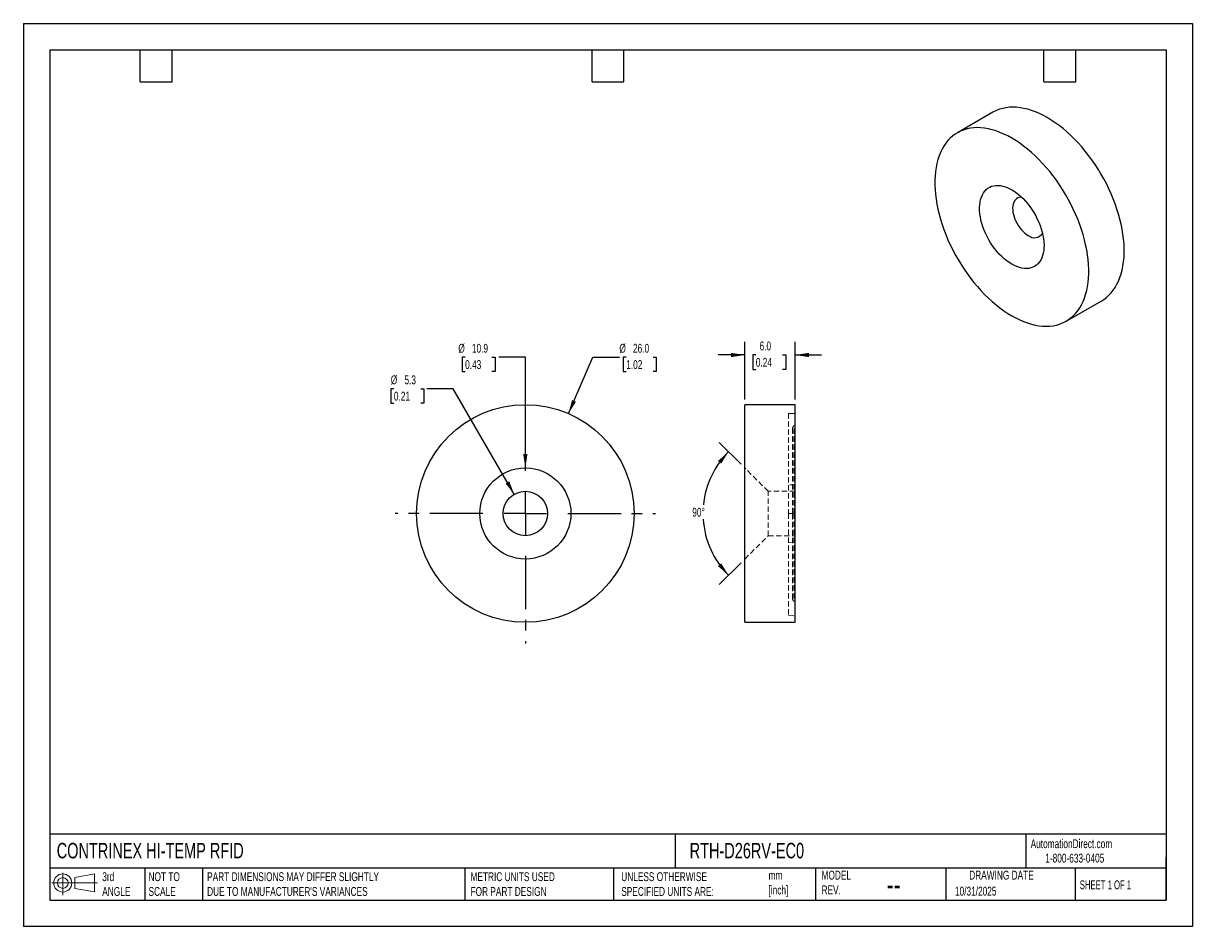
# Model space of a CAD drawing. Header units: millimetres. Extents: x 0 to 140, y 0 to 108.
import ezdxf

# ---------------------------------------------------------------- set-up
doc = ezdxf.new("R2010")
doc.units = ezdxf.units.MM
doc.header["$LTSCALE"] = 0.5
doc.linetypes.add('CENTERX2', pattern=[20.32, 12.7, -2.54, 2.54, -2.54])
doc.linetypes.add('HIDDEN', pattern=[1.905, 1.27, -0.635])
doc.layers.add('CENTER', color=40, linetype='CENTERX2')
doc.layers.add('DIMENSIONS', color=140, linetype='Continuous', lineweight=25)
doc.layers.add('TEXT', color=140, linetype='Continuous', lineweight=25)
doc.styles.add('SLDTEXTSTYLE0', font='TXT', dxfattribs={"width": 0.7})
doc.styles.add('SLDTEXTSTYLE1', font='TXT', dxfattribs={"width": 0.65})
doc.dimstyles.new('SLDDIMSTYLE0', dxfattribs={"dimtxt": 1.079004, "dimasz": 1.651, "dimexe": 0, "dimexo": 0.0625, "dimgap": 0.269751, "dimtad": 0, "dimtih": 1, "dimtoh": 1, "dimdec": 1, "dimrnd": 1e-09, "dimzin": 4, "dimdsep": 46, "dimtxsty": 'SLDTEXTSTYLE0', "dimsah": 1, "dimcen": 0, "dimadec": 0, "dimazin": 1, "dimtfac": 1, "dimtdec": 1, "dimtofl": 0, "dimtmove": 0, "dimatfit": 3, "dimfxl": 0, "dimfrac": 2, "dimtolj": 1, "dimtzin": 12, "dimarcsym": 0})
doc.dimstyles.new('SLDDIMSTYLE1', dxfattribs={"dimtxt": 1.079004, "dimasz": 1.651, "dimexe": 0, "dimexo": 0.0625, "dimgap": 0.269751, "dimtad": 0, "dimtih": 1, "dimtoh": 1, "dimdec": 1, "dimrnd": 1e-09, "dimzin": 12, "dimdsep": 46, "dimtxsty": 'SLDTEXTSTYLE0', "dimsah": 1, "dimcen": 0, "dimadec": 0, "dimazin": 3, "dimtfac": 1, "dimtdec": 1, "dimtofl": 0, "dimtmove": 0, "dimatfit": 3, "dimfxl": 0, "dimfrac": 2, "dimtolj": 1, "dimtzin": 12, "dimarcsym": 0})
doc.dimstyles.new('SLDDIMSTYLE2', dxfattribs={"dimtxt": 1.079004, "dimasz": 1.651, "dimexe": 0, "dimexo": 0.0625, "dimgap": 0.269751, "dimtad": 0, "dimtih": 1, "dimtoh": 1, "dimdec": 1, "dimrnd": 1e-09, "dimzin": 4, "dimdsep": 46, "dimtxsty": 'SLDTEXTSTYLE0', "dimsah": 1, "dimcen": 0.09, "dimadec": 0, "dimazin": 1, "dimtfac": 1, "dimtdec": 1, "dimtmove": 0, "dimatfit": 0, "dimfxl": 0, "dimfrac": 2, "dimtolj": 1, "dimtzin": 12, "dimarcsym": 0})
doc.dimstyles.new('SLDDIMSTYLE3', dxfattribs={"dimtxt": 1.079004, "dimasz": 1.651, "dimexe": 0, "dimexo": 0.0625, "dimgap": 0.269751, "dimtad": 0, "dimtih": 1, "dimtoh": 1, "dimdec": 4, "dimlfac": 0.5, "dimzin": 12, "dimdsep": 46, "dimtxsty": 'SLDTEXTSTYLE0', "dimsah": 1, "dimcen": 0.09, "dimadec": 0, "dimazin": 3, "dimtfac": 1, "dimtdec": 0, "dimtofl": 0, "dimtmove": 0, "dimatfit": 3, "dimfxl": 0, "dimfrac": 2, "dimtolj": 1, "dimtzin": 12, "dimarcsym": 0})

# ---------------------------------------------------------------- blocks, each defined once
blk = doc.blocks.new('Block11')
at = {"color": 7, "linetype": 'Continuous', "lineweight": 18}
for p, q in [((0, 1.44), (5.44, 1.44)), ((1.29, 2.66), (1.29, 0)), ((2.74, 2.08), (5.09, 2.52)), ((2.74, 0.8), (2.74, 2.08)), ((5.09, 2.52), (5.09, 0.37)), ((2.74, 0.8), (5.09, 0.37))]:
    blk.add_line(p, q, dxfattribs=at)
for radius in [1.08, 0.643]:
    blk.add_circle((1.29, 1.44), radius, dxfattribs=at)
blk = doc.blocks.new('Block12')
at = {"color": 7, "linetype": 'Continuous'}
blk.add_blockref('Block11', (0, 0), dxfattribs=at)
blk = doc.blocks.new('_D')
at = {"layer": 'DIMENSIONS'}
for p, q in [((65.13, 61.31), (68.04, 68.05)), ((68.04, 68.05), (71.21, 68.05)), ((72.03, 68.05), (71.66, 68.05)), ((71.66, 68.05), (71.66, 66.33)), ((75.23, 68.05), (75.6, 68.05)), ((75.6, 68.05), (75.6, 66.33)), ((71.66, 66.33), (72.03, 66.33)), ((75.6, 66.33), (75.23, 66.33))]:
    blk.add_line(p, q, dxfattribs=at)
blk.add_solid([(65.13, 61.31), (66.02, 62.73), (65.55, 62.93)], dxfattribs=at)
at = {"layer": 'DIMENSIONS', "char_height": 1.058, "attachment_point": 1, "style": 'SLDTEXTSTYLE0'}
for s, insert in [('%%c', (71.21, 69.65)), ('26.0', (72.84, 69.65)), ('1.02', (72.03, 67.7))]:
    blk.add_mtext(s, dxfattribs=dict(at, insert=insert))
blk = doc.blocks.new('_D_1')
at = {"layer": 'DIMENSIONS'}
for p, q in [((52.78, 68.05), (52.42, 68.05)), ((52.42, 68.05), (52.42, 66.33)), ((55.99, 68.05), (56.35, 68.05)), ((56.35, 68.05), (56.35, 66.33)), ((59.98, 68.05), (56.8, 68.05)), ((59.98, 54.82), (59.98, 68.05)), ((52.42, 66.33), (52.78, 66.33)), ((56.35, 66.33), (55.99, 66.33))]:
    blk.add_line(p, q, dxfattribs=at)
blk.add_solid([(59.98, 54.82), (60.23, 56.47), (59.72, 56.47)], dxfattribs=at)
at = {"layer": 'DIMENSIONS', "char_height": 1.058, "attachment_point": 1, "style": 'SLDTEXTSTYLE0'}
for s, insert in [('%%c', (51.97, 69.65)), ('10.9', (53.59, 69.65)), ('0.43', (52.78, 67.7))]:
    blk.add_mtext(s, dxfattribs=dict(at, insert=insert))
blk = doc.blocks.new('_D_2')
at = {"layer": 'DIMENSIONS'}
for p, q in [((44.27, 64.28), (43.9, 64.28)), ((43.9, 64.28), (43.9, 62.56)), ((47.47, 64.28), (47.84, 64.28)), ((47.84, 64.28), (47.84, 62.56)), ((51.37, 64.28), (48.2, 64.28)), ((58.65, 51.67), (51.37, 64.28)), ((43.9, 62.56), (44.27, 62.56)), ((47.84, 62.56), (47.47, 62.56))]:
    blk.add_line(p, q, dxfattribs=at)
blk.add_solid([(58.65, 51.67), (58.05, 53.23), (57.61, 52.97)], dxfattribs=at)
at = {"layer": 'DIMENSIONS', "char_height": 1.058, "attachment_point": 1, "style": 'SLDTEXTSTYLE0'}
for s, insert in [('%%c', (43.9, 65.88)), ('5.3', (45.53, 65.88)), ('0.21', (44.27, 63.93))]:
    blk.add_mtext(s, dxfattribs=dict(at, insert=insert))
blk = doc.blocks.new('SW_CENTERMARKSYMBOL_0')
at = {"layer": 'CENTER', "color": 0}
for p, q in [((0, 5.08), (0, 15.54)), ((0, 0), (0, 2.54)), ((-5.08, 0), (-15.54, 0)), ((0, 0), (-2.54, 0)), ((0, 0), (0, -2.54)), ((0, 0), (2.54, 0)), ((5.08, 0), (15.54, 0)), ((0, -5.08), (0, -15.54))]:
    blk.add_line(p, q, dxfattribs=at)
blk = doc.blocks.new('_D_3')
at = {"layer": 'DIMENSIONS'}
for p, q in [((86.2, 63.01), (86.2, 69.91)), ((92.2, 63.01), (92.2, 69.91)), ((86.2, 68.32), (83.03, 68.32)), ((87.51, 68.32), (87.15, 68.32)), ((87.15, 68.32), (87.15, 66.6)), ((90.72, 68.32), (91.08, 68.32)), ((91.08, 68.32), (91.08, 66.6)), ((92.2, 68.32), (95.38, 68.32)), ((87.15, 66.6), (87.51, 66.6)), ((91.08, 66.6), (90.72, 66.6))]:
    blk.add_line(p, q, dxfattribs=at)
for points in [[(86.2, 68.32), (84.55, 68.57), (84.55, 68.07)], [(92.2, 68.32), (93.85, 68.07), (93.85, 68.57)]]:
    blk.add_solid(points, dxfattribs=at)
at = {"layer": 'DIMENSIONS', "char_height": 1.058, "attachment_point": 1, "style": 'SLDTEXTSTYLE0'}
for s, insert in [('6.0', (87.96, 69.93)), ('0.24', (87.51, 67.97))]:
    blk.add_mtext(s, dxfattribs=dict(at, insert=insert))
blk = doc.blocks.new('_D_4')
at = {"layer": 'DIMENSIONS'}
for p, q in [((85.75, 55.27), (83.14, 57.88)), ((85.75, 43.48), (83.14, 40.87))]:
    blk.add_line(p, q, dxfattribs=at)
for start, end in [(135, 174.2882), (183.7067, 225)]:
    blk.add_arc((91.65, 49.38), 10.45, start, end, dxfattribs=at)
for points in [[(84.26, 56.76), (83, 55.67), (83.38, 55.34)], [(84.26, 41.99), (83.38, 43.41), (83, 43.08)]]:
    blk.add_solid(points, dxfattribs=at)
at = {"layer": 'DIMENSIONS', "insert": (79.92, 50.06), "char_height": 1.058, "attachment_point": 1, "style": 'SLDTEXTSTYLE0'}
blk.add_mtext('90°', dxfattribs=at)

msp = doc.modelspace()

# ---------------------------------------------------------------- linework, layer by layer
at = {"color": 7, "linetype": 'Continuous'}
for p, q in [((0.00124, 107.95134), (0.00124, 0.00134)), ((0.00124, 107.95134), (139.70124, 107.95134)), ((139.70124, 107.95134), (139.70124, 0.00134)), ((139.70124, 0.00134), (0.00124, 0.00134))]:
    msp.add_line(p, q, dxfattribs=at)
for p, q in [((115.83972, 97.32855), (111.59708, 94.87932)), ((124.59602, 72.36205), (128.83866, 74.81128)), ((92.20311, 62.37574), (86.20311, 62.37574)), ((86.20311, 36.37574), (86.20311, 62.37574)), ((92.20311, 36.37574), (92.20311, 62.37574)), ((86.20311, 36.37574), (92.20311, 36.37574))]:
    msp.add_line(p, q)
at = {"color": 7, "linetype": 'HIDDEN', "lineweight": 18}
for p, q in [((92.20311, 61.32574), (91.89688, 61.32574)), ((92.11524, 59.88787), (91.99098, 59.76361)), ((91.99098, 49.37574), (91.99098, 59.76361)), ((92.11524, 49.37574), (92.11524, 59.88787)), ((88.99711, 52.02574), (86.20311, 54.81974)), ((91.99098, 49.37574), (91.99098, 54.63787)), ((92.11524, 54.51361), (91.99098, 54.63787)), ((92.11524, 49.37574), (92.11524, 54.51361)), ((88.99711, 46.72574), (88.99711, 52.02574)), ((92.20311, 52.02574), (88.99711, 52.02574)), ((92.20311, 52.78381), (91.40311, 52.82574)), ((91.40311, 49.37574), (92.20311, 49.37574)), ((92.20311, 49.37574), (91.40311, 49.37574)), ((91.90311, 49.37574), (91.99098, 49.37574)), ((91.99098, 49.37574), (91.90311, 49.37574)), ((91.90311, 49.37574), (91.90311, 49.33746)), ((91.90311, 49.33746), (91.90311, 49.30213)), ((92.11524, 49.37574), (91.99098, 49.37574)), ((91.99098, 49.37574), (92.11524, 49.37574)), ((91.99098, 49.37574), (91.99098, 38.98787)), ((91.99098, 49.37574), (91.99098, 44.11361)), ((92.11524, 49.37574), (91.99098, 49.37574)), ((91.99098, 49.37574), (92.11524, 49.37574)), ((92.11524, 49.37574), (92.20311, 49.37574)), ((92.20311, 49.37574), (92.11524, 49.37574)), ((92.11524, 49.37574), (92.11524, 38.86361)), ((92.11524, 49.37574), (92.11524, 44.23787)), ((92.20311, 49.37574), (92.11524, 49.37574)), ((92.11524, 49.37574), (92.20311, 49.37574)), ((86.20311, 43.93174), (88.99711, 46.72574)), ((88.99711, 46.72574), (92.20311, 46.72574)), ((91.40311, 45.92574), (92.20311, 45.96767)), ((91.99098, 44.11361), (92.11524, 44.23787)), ((91.99098, 38.98787), (92.11524, 38.86361)), ((91.40311, 37.17574), (92.20311, 37.13381))]:
    msp.add_line(p, q, dxfattribs=at)
at = {"flags": 128}
for points in [[(128.83866, 74.81128), (129.08535, 74.96493), (129.39785, 75.19512), (129.69162, 75.45415), (129.9659, 75.74133), (130.21996, 76.0559), (130.45312, 76.39702), (130.66476, 76.7638), (130.85432, 77.15525), (131.0213, 77.57035), (131.16526, 78.00798), (131.28581, 78.46699), (131.38264, 78.94617), (131.45549, 79.44423), (131.50416, 79.95987), (131.52853, 80.4917), (131.52853, 81.03833), (131.50416, 81.59831), (131.45549, 82.17014), (131.38264, 82.75231), (131.28581, 83.34328), (131.16526, 83.94148), (131.0213, 84.54532), (130.85432, 85.15321), (130.66476, 85.76353), (130.45312, 86.37466), (130.21996, 86.98498), (129.9659, 87.59288), (129.69162, 88.19674), (129.39785, 88.79495), (129.08535, 89.38594), (128.75496, 89.96814), (128.40756, 90.54), (128.04407, 91.10001), (127.66545, 91.64668), (127.27271, 92.17856), (126.86688, 92.69423), (126.44905, 93.19235), (126.02032, 93.67157), (125.58182, 94.13064), (125.13473, 94.56833), (124.68023, 94.98349), (124.21951, 95.37501), (123.75381, 95.74185), (123.28436, 96.08305), (122.8124, 96.39769), (122.33919, 96.68494), (121.86598, 96.94405), (121.39402, 97.17432), (120.92457, 97.37514), (120.45887, 97.54598), (119.99815, 97.68639), (119.54365, 97.796), (119.09656, 97.87451), (118.65806, 97.92171), (118.22933, 97.93749), (117.8115, 97.9218), (117.40567, 97.87468), (117.01293, 97.79625), (116.63431, 97.68673), (116.27082, 97.5464), (115.92342, 97.37564), (115.83972, 97.32855)], [(118.09655, 73.00566), (118.56976, 72.74655), (119.04172, 72.51628), (119.51117, 72.31546), (119.97687, 72.14462), (120.43759, 72.00421), (120.89209, 71.8946), (121.33918, 71.81609), (121.77768, 71.76889), (122.20641, 71.75311), (122.62424, 71.7688), (123.03007, 71.81592), (123.42281, 71.89435), (123.80143, 72.00387), (124.16492, 72.1442), (124.51232, 72.31496), (124.84271, 72.51571), (125.1552, 72.7459), (125.44898, 73.00493), (125.72326, 73.29211), (125.97732, 73.60668), (126.21048, 73.9478), (126.42212, 74.31458), (126.61168, 74.70603), (126.77866, 75.12112), (126.92262, 75.55876), (127.04317, 76.01777), (127.14, 76.49694), (127.21285, 76.99501), (127.26152, 77.51064), (127.28589, 78.04248), (127.28589, 78.58911), (127.26152, 79.14908), (127.21285, 79.72091), (127.14, 80.30308), (127.04317, 80.89405), (126.92262, 81.49225), (126.77866, 82.0961), (126.61168, 82.70399), (126.42212, 83.3143), (126.21048, 83.92544), (125.97732, 84.53576), (125.72326, 85.14365), (125.44898, 85.74751), (125.1552, 86.34573), (124.84271, 86.93672), (124.51232, 87.51892), (124.16492, 88.09078), (123.80143, 88.65078), (123.42281, 89.19745), (123.03007, 89.72933), (122.62424, 90.24501), (122.20641, 90.74312), (121.77768, 91.22235), (121.33918, 91.68142), (120.89209, 92.11911), (120.43759, 92.53427), (119.97687, 92.92578), (119.51117, 93.29263), (119.04172, 93.63382), (118.56976, 93.94846), (118.09655, 94.23572), (117.62334, 94.49482), (117.15138, 94.72509), (116.68193, 94.92591), (116.21623, 95.09676), (115.75551, 95.23717), (115.30101, 95.34677), (114.85392, 95.42528), (114.41542, 95.47249), (113.98669, 95.48827), (113.56886, 95.47257), (113.16303, 95.42545), (112.77029, 95.34702), (112.39167, 95.2375), (112.02818, 95.09717), (111.68078, 94.92641), (111.35039, 94.72567), (111.03789, 94.49548), (110.74412, 94.23645), (110.46984, 93.94927), (110.21578, 93.6347), (109.98262, 93.29358), (109.77098, 92.9268), (109.58142, 92.53535), (109.41444, 92.12025), (109.27048, 91.68262), (109.14993, 91.22361), (109.0531, 90.74443), (108.98025, 90.24637), (108.93158, 89.73073), (108.90721, 89.1989), (108.90721, 88.65227), (108.93158, 88.09229), (108.98025, 87.52046), (109.0531, 86.93829), (109.14993, 86.34732), (109.27048, 85.74912), (109.41444, 85.14528), (109.58142, 84.53739), (109.77098, 83.92707), (109.98262, 83.31594), (110.21578, 82.70562), (110.46984, 82.09772), (110.74412, 81.49386), (111.03789, 80.89565), (111.35039, 80.30466), (111.68078, 79.72246), (112.02818, 79.1506), (112.39167, 78.59059), (112.77029, 78.04392), (113.16303, 77.51204), (113.56886, 76.99636), (113.98669, 76.49825), (114.41542, 76.01903), (114.85392, 75.55996), (115.30101, 75.12227), (115.75551, 74.70711), (116.21623, 74.31559), (116.68193, 73.94875), (117.15138, 73.60755), (117.62334, 73.29291), (118.09655, 73.00566)], [(118.09655, 79.17544), (117.79071, 79.36605), (117.4868, 79.58356), (117.18674, 79.8266), (116.89244, 80.09362), (116.60575, 80.38294), (116.32849, 80.69273), (116.0624, 81.02103), (115.80918, 81.36577), (115.57042, 81.72477), (115.34762, 82.09575), (115.14221, 82.47637), (114.95548, 82.86423), (114.7886, 83.25687), (114.64264, 83.65181), (114.51851, 84.04655), (114.41701, 84.4386), (114.33877, 84.82548), (114.28429, 85.20475), (114.25391, 85.57399), (114.24782, 85.93089), (114.26607, 86.27319), (114.30853, 86.59871), (114.37495, 86.9054), (114.46489, 87.19133), (114.57779, 87.45468), (114.71294, 87.6938), (114.86949, 87.90716), (115.04643, 88.09342), (115.24266, 88.2514), (115.45693, 88.38011), (115.68789, 88.47872), (115.93408, 88.54663), (116.19394, 88.58338), (116.46583, 88.58877), (116.74803, 88.56274), (117.03876, 88.50547), (117.33617, 88.41731), (117.63839, 88.29883), (117.94351, 88.15077), (118.24959, 87.97407), (118.55471, 87.76985), (118.85693, 87.5394), (119.15434, 87.28416), (119.44507, 87.00577), (119.72727, 86.70598), (119.99916, 86.38668), (120.25902, 86.04989), (120.50521, 85.69775), (120.73617, 85.33247), (120.95044, 84.95637), (121.14667, 84.57183), (121.32361, 84.18127), (121.48016, 83.78717), (121.61531, 83.39201), (121.72821, 82.99831), (121.81815, 82.60853), (121.88457, 82.22516), (121.92703, 81.85061), (121.94528, 81.48725), (121.93919, 81.13737), (121.90881, 80.8032), (121.85433, 80.48684), (121.77609, 80.1903), (121.67459, 79.91544), (121.55046, 79.66401), (121.4045, 79.43759), (121.23762, 79.23762), (121.05089, 79.06536), (120.84548, 78.92191), (120.62268, 78.80815), (120.38392, 78.72483), (120.1307, 78.67246), (119.86461, 78.65137), (119.58735, 78.6617), (119.30066, 78.70339), (119.00636, 78.77616), (118.7063, 78.87956), (118.40239, 79.01293), (118.09655, 79.17544)], [(119.26686, 87.17992), (119.15078, 87.17729), (118.97079, 87.14762), (118.80517, 87.08684), (118.65606, 86.99574), (118.52541, 86.87552), (118.41493, 86.72773), (118.32605, 86.5543), (118.25993, 86.3575), (118.21745, 86.13989), (118.19914, 85.9043), (118.20525, 85.65381), (118.2357, 85.39169), (118.29009, 85.12135), (118.36771, 84.84631), (118.46755, 84.57016), (118.58831, 84.2965), (118.72842, 84.0289), (118.88605, 83.77085), (119.05914, 83.52571), (119.24543, 83.29668), (119.44251, 83.08673), (119.64779, 82.89862), (119.85861, 82.73479), (120.07221, 82.59738)]]:
    msp.add_lwpolyline(points, dxfattribs=at)
for radius in [13, 5.444, 2.65]:
    msp.add_circle((59.97612, 49.37574), radius)
msp.add_arc((120.80423, 83.47589), 1.14352, 230.1971114, 327.0697804)
at = {"color": 7, "linetype": 'HIDDEN', "lineweight": 18}
for centre, start, end in [((91.90311, 60.1), 315, 0), ((92.20311, 59.55148), 135, 180), ((92.20311, 54.85), 180, 225), ((91.90311, 54.30148), 0, 45), ((92.20311, 43.90148), 135, 180), ((91.90311, 44.45), 315, 0), ((92.20311, 39.2), 180, 225), ((91.90311, 38.65148), 0, 45)]:
    msp.add_arc(centre, 0.3, start, end, dxfattribs=at)
for points, knots in [([(91.40311, 61.32574), (91.40311, 61.04563), (91.40311, 60.53038), (91.40311, 59.08883), (91.40311, 58.16286), (91.40311, 56.00698), (91.40311, 54.77755), (91.40311, 52.15703), (91.40311, 50.76655), (91.40311, 49.37574)], [0, 0, 0, 0, 0.25, 0.25, 0.5, 0.5, 0.75, 0.75, 1, 1, 1, 1]), ([(91.82452, 61.32574), (91.80123, 61.32574), (91.66048, 61.32574), (91.52019, 61.32574), (91.40311, 61.32574)], [0, 0, 0, 0, 0.165443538, 1, 1, 1, 1]), ([(91.90311, 59.54987), (91.90311, 59.5504), (91.90311, 59.56441), (91.90311, 59.51385), (91.90311, 59.3885), (91.90311, 59.1617), (91.90311, 58.83683), (91.90311, 58.4144), (91.90311, 57.89048), (91.90311, 57.27475), (91.90311, 56.57071), (91.90311, 55.791), (91.90311, 54.94881), (91.90311, 54.05529), (91.90311, 53.13272), (91.90311, 52.18648), (91.90311, 51.24477), (91.90311, 50.30497), (91.90311, 49.68551), (91.90311, 49.37574)], [0, 0, 0, 0, 0.002301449, 0.060418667, 0.118569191, 0.180160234, 0.241784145, 0.305930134, 0.370109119, 0.43562968, 0.501150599, 0.566654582, 0.632192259, 0.696338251, 0.760517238, 0.822108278, 0.883732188, 0.941857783, 1, 1, 1, 1]), ([(91.40311, 49.37574), (91.40311, 47.77876), (91.40311, 46.18242), (91.40311, 43.23159), (91.40311, 41.87827), (91.40311, 39.61981), (91.40311, 38.71555), (91.40311, 37.49327), (91.40311, 37.17574), (91.40311, 37.17574)], [0, 0, 0, 0, 0.25, 0.25, 0.5, 0.5, 0.75, 0.75, 1, 1, 1, 1]), ([(91.90311, 49.30213), (91.90311, 48.99251), (91.90311, 48.37319), (91.90311, 47.43455), (91.90311, 46.49437), (91.90311, 45.55064), (91.90311, 44.63096), (91.90311, 43.74129), (91.90311, 42.90343), (91.90311, 42.12885), (91.90311, 41.43034), (91.90311, 40.82086), (91.90311, 40.30324), (91.90311, 39.88783), (91.90311, 39.5687), (91.90311, 39.35242), (91.90311, 39.22243), (91.90311, 39.20846), (91.90311, 39.20161)], [0, 0, 0, 0, 0.05839432, 0.116805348, 0.178681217, 0.240590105, 0.305032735, 0.369508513, 0.435332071, 0.501155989, 0.566962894, 0.632803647, 0.69724628, 0.76172206, 0.823597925, 0.885506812, 0.943909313, 1, 1, 1, 1])]:
    msp.add_open_spline(points, degree=3, knots=knots, dxfattribs=at)
for points in [[(91.40311, 61.32574), (91.66916, 61.32574), (91.93589, 61.32574), (92.20311, 61.32574)], [(91.90311, 49.37791), (91.90311, 49.37716), (91.93686, 49.37644), (91.99098, 49.37574)], [(91.99098, 49.37574), (91.93686, 49.37504), (91.90311, 49.37432), (91.90311, 49.37357)]]:
    msp.add_open_spline(points, degree=3, dxfattribs=at)
at = {"layer": 'TEXT'}
for p, q in [((3.175, 104.775), (136.525, 104.775)), ((3.175, 104.775), (3.175, 3.175)), ((13.97, 100.965), (13.97, 104.775)), ((17.78, 100.965), (17.78, 104.775)), ((67.945, 100.965), (67.945, 104.775)), ((71.755, 100.965), (71.755, 104.775)), ((121.92, 100.965), (121.92, 104.775)), ((125.73, 100.965), (125.73, 104.775)), ((136.525, 104.775), (136.525, 3.175)), ((13.97, 100.965), (17.78, 100.965)), ((67.945, 100.965), (71.755, 100.965)), ((121.92, 100.965), (125.73, 100.965)), ((136.525, 11.06305), (3.175, 11.06305)), ((77.87945, 11.06305), (77.87945, 6.985)), ((119.78769, 11.06305), (119.78769, 6.985)), ((136.525, 3.175), (136.525, 8.255)), ((136.525, 6.985), (3.175, 6.985)), ((14.52237, 6.985), (14.52237, 3.175)), ((21.41869, 6.985), (21.41869, 3.175)), ((52.7421, 6.985), (52.7421, 3.175)), ((70.49891, 6.985), (70.49891, 3.175)), ((94.65033, 6.985), (94.65033, 3.175)), ((110.23276, 6.985), (110.23276, 3.175)), ((125.67437, 6.985), (125.67437, 3.175)), ((3.175, 3.175), (136.525, 3.175))]:
    msp.add_line(p, q, dxfattribs=at)

# ---------------------------------------------------------------- block references
at = {"layer": 'CENTER'}
msp.add_blockref('SW_CENTERMARKSYMBOL_0', (59.97612, 49.37574), dxfattribs=at)
at = {"layer": 'TEXT'}
msp.add_blockref('Block12', (3.41897, 3.77693), dxfattribs=at)

# ---------------------------------------------------------------- texts
at = {"color": 179, "linetype": 'Continuous', "lineweight": 18, "char_height": 1.0583333, "attachment_point": 1, "style": 'SLDTEXTSTYLE0'}
for s, insert in [('AutomationDirect.com', (120.34748, 10.43827)), ('1-800-633-0405', (122.09579, 8.71851))]:
    msp.add_mtext(s, dxfattribs=dict(at, insert=insert))
at = {"layer": 'TEXT'}
for s, insert, char_height, attachment_point, style in [('CONTRINEX HI-TEMP RFID', (3.98287, 10.01172), 1.8520833, 1, 'SLDTEXTSTYLE0'), ('RTH-D26RV-EC0', (79.60386, 10.01172), 1.8520833, 1, 'SLDTEXTSTYLE0'), ('3rd^JANGLE', (9.42522, 6.49829), 1.058333, 1, 'SLDTEXTSTYLE0'), ('NOT TO^JSCALE', (14.95336, 6.49829), 1.0583333, 1, 'SLDTEXTSTYLE0'), ("PART DIMENSIONS MAY DIFFER SLIGHTLY ^JDUE TO MANUFACTURER'S VARIANCES", (21.95627, 6.49829), 1.0583333, 1, 'SLDTEXTSTYLE0'), ('METRIC UNITS USED ^JFOR PART DESIGN', (53.4268, 6.49829), 1.0583333, 1, 'SLDTEXTSTYLE0'), ('UNLESS OTHERWISE ^JSPECIFIED UNITS ARE:', (71.43456, 6.49829), 1.0583333, 1, 'SLDTEXTSTYLE0'), ('mm^J[inch]', (89.03191, 6.66457), 1.058333, 1, 'SLDTEXTSTYLE0'), ('MODEL ^JREV.', (95.36684, 6.682), 1.0583333, 1, 'SLDTEXTSTYLE0'), ('DRAWING DATE', (116.86265, 6.682), 1.0583333, 2, 'SLDTEXTSTYLE0'), ('--', (103.14897, 6.36713), 2.645833, 1, 'SLDTEXTSTYLE0'), ('10/31/2025', (111.3064, 4.76839), 1.058333, 1, 'SLDTEXTSTYLE0'), ('SHEET 1 OF 1', (126.22064, 5.52575), 1.0583333, 1, 'SLDTEXTSTYLE1')]:
    msp.add_mtext(s, dxfattribs=dict(at, insert=insert, char_height=char_height, attachment_point=attachment_point, style=style))

# ---------------------------------------------------------------- dimensions: what is measured, and where the dimension line sits
at = {"layer": 'DIMENSIONS'}
dim = msp.add_linear_dim(base=(92.20311, 68.31922), p1=(86.20311, 62.37574), p2=(92.20311, 62.37574), dimstyle='SLDDIMSTYLE2', dxfattribs=at)
dim.commit()
dim.dimension.update_dxf_attribs({"geometry": '_D_3', "text_midpoint": (89.11224, 68.31922), "dimtype": 160})
for p1, p2, dimstyle, picture, middle in [((59.97612, 43.93174), (59.97612, 54.81974), 'SLDDIMSTYLE1', '_D_1', (54.38337, 68.046)), ((54.82324, 37.44059), (65.12901, 61.31089), 'SLDDIMSTYLE0', '_D', (73.62959, 68.046)), ((61.30112, 47.08077), (58.65112, 51.67071), 'SLDDIMSTYLE1', '_D_2', (45.86986, 64.2773))]:
    dim = msp.add_diameter_dim_2p(p1=p1, p2=p2, dimstyle=dimstyle, dxfattribs=at)
    dim.commit()
    dim.dimension.update_dxf_attribs({"geometry": picture, "text_midpoint": middle, "dimtype": 163})
dim = msp.add_angular_dim_2l(base=(82.2078, 53.84896), line1=((86.20311, 43.93174), (88.99711, 46.72574)), line2=((88.99711, 52.02574), (86.20311, 54.81974)), dimstyle='SLDDIMSTYLE3', dxfattribs=at)
dim.commit()
dim.dimension.update_dxf_attribs({"geometry": '_D_4', "text_midpoint": (81.20311, 49.55789), "dimtype": 162})

doc.saveas('drawing.dxf')
